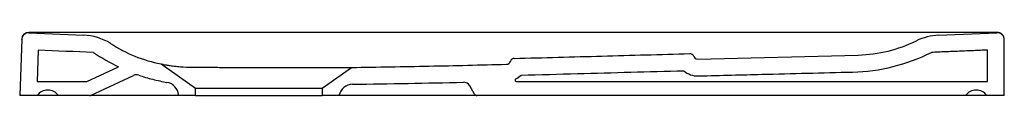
# Model space of a CAD drawing. Header units: millimetres. Extents: x 4127.382 to 4128.082, y 2690.141 to 2690.186.
import ezdxf

# ---------------------------------------------------------------- set-up
doc = ezdxf.new("R2010")
doc.units = ezdxf.units.MM
doc.layers.add('SANINDUSA', color=3, linetype='Continuous')

msp = doc.modelspace()

# ---------------------------------------------------------------- linework, layer by layer
at = {"layer": 'SANINDUSA'}
for p, q in [((4127.38861, 2690.18576), (4127.42753, 2690.18413)), ((4128.03525, 2690.18408), (4128.07681, 2690.18582)), ((4127.38343, 2690.1813), (4127.38203, 2690.14114)), ((4128.08203, 2690.14114), (4128.08203, 2690.18082)), ((4127.39516, 2690.17347), (4127.39438, 2690.15114)), ((4127.86411, 2690.16713), (4127.97822, 2690.17001)), ((4128.07003, 2690.15114), (4128.07003, 2690.17351)), ((4127.48251, 2690.16367), (4127.50703, 2690.1465)), ((4127.42981, 2690.15114), (4127.45226, 2690.1616)), ((4127.59703, 2690.1465), (4127.61803, 2690.16121)), ((4127.39438, 2690.15114), (4127.42981, 2690.15114)), ((4127.43243, 2690.14132), (4127.46289, 2690.15553)), ((4127.73517, 2690.15114), (4128.07003, 2690.15114)), ((4127.50703, 2690.1465), (4127.59703, 2690.1465)), ((4127.50703, 2690.14114), (4127.50703, 2690.1465)), ((4127.59703, 2690.1465), (4127.59703, 2690.14114)), ((4127.70545, 2690.14214), (4127.70195, 2690.14819)), ((4127.39453, 2690.14114), (4127.38203, 2690.14114)), ((4127.40953, 2690.14114), (4127.39453, 2690.14114)), ((4127.43158, 2690.14114), (4127.40953, 2690.14114)), ((4127.49503, 2690.14114), (4127.47553, 2690.14114)), ((4127.49503, 2690.14114), (4127.49498, 2690.1416)), ((4127.50703, 2690.14114), (4127.49503, 2690.14114)), ((4127.50703, 2690.14114), (4127.59703, 2690.14114)), ((4127.60903, 2690.14114), (4127.59703, 2690.14114)), ((4127.70331, 2690.14114), (4127.60903, 2690.14114)), ((4128.05453, 2690.14114), (4127.70718, 2690.14114)), ((4128.06953, 2690.14114), (4128.05453, 2690.14114)), ((4128.08203, 2690.14114), (4128.06953, 2690.14114))]:
    msp.add_line(p, q, dxfattribs=at)
for centre, radius, start, end in [((4127.38841, 2690.18076), 0.005, 87.50954, 178), ((4127.38843, 2690.18113), 0.005, 89.94957, 177.99998), ((4127.42579, 2690.14417), 0.04, 58.53425, 87.69291), ((4128.037, 2690.14412), 0.04, 92.30075, 115.96757), ((4128.07703, 2690.18082), 0.005, 0, 92.4969), ((4128.07703, 2690.18113), 0.005, 359.99954, 90.05097), ((4127.50163, 2690.26182), 0.1, 236.65623, 258.97471), ((4127.9757, 2690.26998), 0.1, 271.44508, 295.96757), ((4127.85842, 2690.16798), 0.003, 20.99882, 91.53107), ((4127.971, 2690.28987), 0.132, 271.36441, 296.62295), ((4127.72803, 2690.16645), 0.003, 271.48007, 342.01715), ((4127.73373, 2690.1646), 0.003, 91.49635, 162.01715), ((4127.86403, 2690.17013), 0.003, 200.99882, 271.52407), ((4127.86403, 2690.17013), 0.015, 228.69705, 271.52407), ((4127.46501, 2690.151), 0.005, 71.13391, 115), ((4127.48502, 2690.14073), 0.01, 5, 80.15318), ((4127.61884, 2690.13922), 0.01, 90.71548, 168.9283), ((4127.69762, 2690.14569), 0.005, 30, 91.35547), ((4127.73517, 2690.15214), 0.001, 116.51461, 270), ((4127.72803, 2690.16645), 0.015, 296.51461, 314.32788), ((4127.40203, 2690.13611), 0.00903, 33.85503, 146.14497), ((4127.70718, 2690.14314), 0.002, 210, 270), ((4128.06203, 2690.13611), 0.00903, 33.85503, 146.14497), ((4127.43158, 2690.14314), 0.002, 270, 295)]:
    msp.add_arc(centre, radius, start, end, dxfattribs=at)
for points, knots in [([(4128.07702, 2690.18613), (4128.02563, 2690.18609), (4127.91429, 2690.186), (4127.743, 2690.18595), (4127.56486, 2690.18599), (4127.44667, 2690.18608), (4127.38843, 2690.18613)], [0, 0, 0, 0, 0.223883, 0.485079, 0.746275, 1, 1, 1, 1]), ([(4127.73365, 2690.1676), (4127.75444, 2690.16814), (4127.77522, 2690.16871), (4127.81678, 2690.16986), (4127.83756, 2690.17043), (4127.85834, 2690.17098)], [0, 0, 0, 0, 0.5, 0.5, 1, 1, 1, 1]), ([(4127.48251, 2690.16367), (4127.48251, 2690.16367), (4127.48266, 2690.16364), (4127.4831, 2690.16355), (4127.48328, 2690.16351), (4127.48361, 2690.16345), (4127.48373, 2690.16343), (4127.48398, 2690.16338), (4127.48412, 2690.16335), (4127.48484, 2690.16322), (4127.48554, 2690.16309), (4127.48716, 2690.16282), (4127.48808, 2690.16267), (4127.49012, 2690.16238), (4127.49124, 2690.16223), (4127.49365, 2690.16196), (4127.49493, 2690.16183), (4127.49897, 2690.1615), (4127.50193, 2690.16135), (4127.5051, 2690.16133)], [0, 0, 0, 0, 0.125, 0.125, 0.1875, 0.1875, 0.21875, 0.21875, 0.25, 0.25, 0.375, 0.375, 0.5, 0.5, 0.625, 0.625, 0.75, 0.75, 1, 1, 1, 1]), ([(4127.61803, 2690.16121), (4127.63637, 2690.16143), (4127.65472, 2690.16176), (4127.69141, 2690.16253), (4127.70976, 2690.16298), (4127.7281, 2690.16345)], [0, 0, 0, 0, 0.5, 0.5, 1, 1, 1, 1]), ([(4127.5051, 2690.16133), (4127.50568, 2690.16133), (4127.50627, 2690.16133), (4127.50747, 2690.16132), (4127.50808, 2690.16132), (4127.50993, 2690.16131), (4127.5112, 2690.1613), (4127.5151, 2690.16129), (4127.51783, 2690.16128), (4127.52212, 2690.16127), (4127.52359, 2690.16126), (4127.52658, 2690.16126), (4127.52809, 2690.16125), (4127.53268, 2690.16125), (4127.53579, 2690.16124), (4127.54055, 2690.16124), (4127.54215, 2690.16123), (4127.54457, 2690.16123), (4127.54538, 2690.16123), (4127.54701, 2690.16123), (4127.54783, 2690.16123), (4127.5519, 2690.16122), (4127.55513, 2690.16122), (4127.56156, 2690.16122), (4127.56476, 2690.16122), (4127.56872, 2690.16121), (4127.56951, 2690.16121), (4127.57108, 2690.16121), (4127.57186, 2690.16121), (4127.57417, 2690.16121), (4127.57569, 2690.16121), (4127.58017, 2690.16121), (4127.58306, 2690.16121), (4127.58655, 2690.16121), (4127.58724, 2690.16121), (4127.58861, 2690.16121), (4127.58929, 2690.16121), (4127.5913, 2690.16121), (4127.59259, 2690.16121), (4127.59635, 2690.16121), (4127.59869, 2690.16121), (4127.60196, 2690.16121), (4127.60301, 2690.16121), (4127.60451, 2690.16121), (4127.60501, 2690.16121), (4127.60596, 2690.16121), (4127.60643, 2690.16121), (4127.60869, 2690.16121), (4127.61029, 2690.16121), (4127.61236, 2690.16121), (4127.613, 2690.16121), (4127.61417, 2690.16121), (4127.6147, 2690.16121), (4127.61613, 2690.16121), (4127.61684, 2690.16121), (4127.61779, 2690.16121), (4127.61803, 2690.16121), (4127.61803, 2690.16121)], [0, 0, 0, 0, 0.015625, 0.015625, 0.03125, 0.03125, 0.0625, 0.0625, 0.125, 0.125, 0.15625, 0.15625, 0.1875, 0.1875, 0.25, 0.25, 0.28125, 0.28125, 0.296875, 0.296875, 0.3125, 0.3125, 0.375, 0.375, 0.4375, 0.4375, 0.453125, 0.453125, 0.46875, 0.46875, 0.5, 0.5, 0.5625, 0.5625, 0.578125, 0.578125, 0.59375, 0.59375, 0.625, 0.625, 0.6875, 0.6875, 0.71875, 0.71875, 0.734375, 0.734375, 0.75, 0.75, 0.8125, 0.8125, 0.84375, 0.84375, 0.875, 0.875, 0.9375, 0.9375, 1, 1, 1, 1]), ([(4127.73851, 2690.15572), (4127.75191, 2690.15608), (4127.76531, 2690.15644), (4127.80385, 2690.1575), (4127.82899, 2690.15819), (4127.85412, 2690.15886)], [0.0363869, 0.0363869, 0.0363869, 0.0363869, 0.3586405, 0.3586405, 0.9635839, 0.9635839, 0.9635839, 0.9635839]), ([(4127.86442, 2690.15514), (4127.88148, 2690.15559), (4127.89551, 2690.15596), (4127.93108, 2690.15686), (4127.95261, 2690.15739), (4127.97414, 2690.15791)], [0.5870415, 0.5870415, 0.5870415, 0.5870415, 0.75, 0.75, 1, 1, 1, 1]), ([(4127.46662, 2690.15573), (4127.46826, 2690.15517), (4127.46992, 2690.15464), (4127.47325, 2690.15365), (4127.47492, 2690.15318), (4127.47996, 2690.1519), (4127.48334, 2690.15117), (4127.48673, 2690.15058)], [0, 0, 0, 0, 0.25, 0.25, 0.5, 0.5, 1, 1, 1, 1]), ([(4127.61871, 2690.14922), (4127.63185, 2690.14938), (4127.64498, 2690.14959), (4127.67124, 2690.15009), (4127.68437, 2690.15038), (4127.6975, 2690.15069)], [0, 0, 0, 0, 0.5, 0.5, 1, 1, 1, 1]), ([(4127.47553, 2690.14114), (4127.47299, 2690.14114), (4127.46791, 2690.14114), (4127.46029, 2690.14114), (4127.45276, 2690.14114), (4127.44585, 2690.14114), (4127.44062, 2690.14114), (4127.43707, 2690.14114), (4127.43456, 2690.14114), (4127.4328, 2690.14114), (4127.43221, 2690.14114), (4127.43202, 2690.14114)], [0, 0, 0, 0, 0.157009, 0.314718, 0.471829, 0.62802, 0.75826, 0.824014, 0.889618, 0.965821, 1, 1, 1, 1]), ([(4127.70718, 2690.14114), (4127.7071, 2690.14114), (4127.70694, 2690.14114), (4127.70576, 2690.14114), (4127.70445, 2690.14114), (4127.70354, 2690.14114), (4127.70331, 2690.14114)], [0, 0, 0, 0, 0.2903403, 0.5797547, 0.8937337, 1, 1, 1, 1])]:
    msp.add_open_spline(points, degree=3, knots=knots, dxfattribs=at)
for points, degree in [([(4127.43456, 2690.17184), (4127.42143, 2690.17236), (4127.4083, 2690.1729), (4127.39516, 2690.17347)], 3), ([(4127.43456, 2690.17184), (4127.44022, 2690.16795), (4127.44612, 2690.16454), (4127.45226, 2690.1616)], 3), ([(4128.07003, 2690.17351), (4128.03015, 2690.17186)], 1)]:
    msp.add_open_spline(points, degree=degree, dxfattribs=at)

doc.saveas('drawing.dxf')
